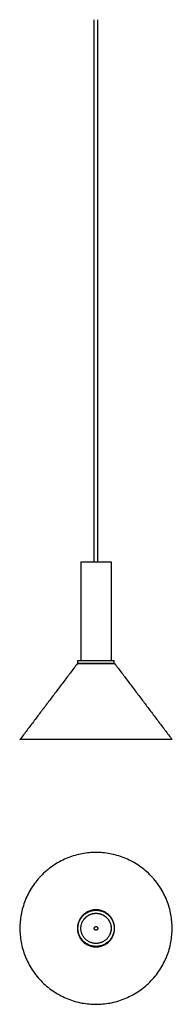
# Model space of a CAD drawing. Header units: millimetres. Extents: x 408 to 660, y 912 to 2547.
import ezdxf

# ---------------------------------------------------------------- set-up
doc = ezdxf.new("R2010")
doc.units = ezdxf.units.MM
doc.header["$MEASUREMENT"] = 0
doc.layers.add('Make2D$visible$lines', color=7, linetype='Continuous', true_color=0x000000)

msp = doc.modelspace()

# ---------------------------------------------------------------- linework, layer by layer
at = {"layer": 'Make2D$visible$lines'}
for points in [[(531.2, 1647.1), (531.2, 2097.2), (531.2, 2547.3)], [(537.2, 1647.1), (537.2, 2097.2), (537.2, 2547.3)], [(509.2, 1647.1), (509.2, 1647.1), (509.2, 1647.1)], [(509.2, 1647.1), (509.2, 1565.1), (509.2, 1483.2)], [(509.2, 1647.1), (534.2, 1647.1), (559.2, 1647.1)], [(559.2, 1647.1), (559.2, 1565.1), (559.2, 1483.2)], [(503.4, 1478.1), (455.7, 1414.8), (408.1, 1351.6)], [(565, 1478.1), (534.2, 1478.1), (503.4, 1478.1)], [(504.3, 1478.2), (504.3, 1480.7), (504.3, 1483.2)], [(509.2, 1478.2), (509.2, 1478.1), (509.2, 1478.1)], [(559.2, 1478.2), (559.2, 1478.1), (559.2, 1478.1)], [(564.3, 1478.2), (564.3, 1480.7), (564.3, 1483.2)], [(565, 1478.1), (612.6, 1414.8), (660.3, 1351.6)], [(565, 1478.1), (565, 1478.1), (565, 1478.1)]]:
    msp.add_open_spline(points, degree=2, dxfattribs=at)
for points, weights, knots in [([(504.3, 1483.2), (504.3, 1483.2), (534.3, 1483.2), (564.3, 1483.2), (564.3, 1483.2)], [0.990990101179, 0.707106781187, 1, 0.707106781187, 1], [77.926224, 77.926224, 77.926224, 117.502928, 117.502928, 157.079633, 157.079633, 157.079633]), ([(504.3, 1478.2), (504.3, 1478.2), (534.3, 1478.2), (564.3, 1478.2), (564.3, 1478.2)], [0.990990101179, 0.707106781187, 1, 0.707106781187, 1], [77.926224, 77.926224, 77.926224, 117.502928, 117.502928, 157.079633, 157.079633, 157.079633]), ([(660.3, 1351.6), (660.3, 1351.6), (534.2, 1351.6), (408.1, 1351.6), (408.1, 1351.6)], [0.995459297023, 0.707106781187, 1, 0.707106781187, 1], [393.833068, 393.833068, 393.833068, 592.294046, 592.294046, 790.755023, 790.755023, 790.755023]), ([(408.1, 1038.2), (408.1, 1164.3), (534.2, 1164.3), (660.3, 1164.3), (660.3, 1038.2), (660.3, 912.1), (534.2, 912.1), (408.1, 912.1), (408.1, 1038.2)], [1, 0.707106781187, 1, 0.707106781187, 1, 0.707106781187, 1, 0.707106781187, 1], [0, 0, 0, 198.082454, 198.082454, 396.164907, 396.164907, 594.247361, 594.247361, 792.329815, 792.329815, 792.329815]), ([(503.4, 1038.2), (503.4, 1069), (534.2, 1069), (565, 1069), (565, 1038.2), (565, 1007.4), (534.2, 1007.4), (503.4, 1007.4), (503.4, 1038.2)], [1, 0.707106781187, 1, 0.707106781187, 1, 0.707106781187, 1, 0.707106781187, 1], [0, 0, 0, 48.39696, 48.39696, 96.79392, 96.79392, 145.19088, 145.19088, 193.58784, 193.58784, 193.58784]), ([(564.3, 1038.3), (564.3, 1068.3), (534.3, 1068.3), (504.3, 1068.3), (504.3, 1038.3), (504.3, 1008.3), (534.3, 1008.3), (564.3, 1008.3), (564.3, 1038.3)], [1, 0.707106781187, 1, 0.707106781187, 1, 0.707106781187, 1, 0.707106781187, 1], [0, 0, 0, 47.12389, 47.12389, 94.24778, 94.24778, 141.371669, 141.371669, 188.495559, 188.495559, 188.495559]), ([(509.2, 1038.2), (509.2, 1013.2), (534.2, 1013.2), (559.2, 1013.2), (559.2, 1038.2), (559.2, 1063.2), (534.2, 1063.2), (509.2, 1063.2), (509.2, 1038.2)], [1, 0.707106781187, 1, 0.707106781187, 1, 0.707106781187, 1, 0.707106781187, 1], [0, 0, 0, 39.269908, 39.269908, 78.539816, 78.539816, 117.809725, 117.809725, 157.079633, 157.079633, 157.079633]), ([(512.9, 1051.3), (520.2, 1063.3), (534.3, 1063.3), (559.3, 1063.3), (559.3, 1038.3)], [1, 0.871721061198, 1, 0.707106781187, 1], [0, 0, 0, 25.604628, 25.604628, 64.874536, 64.874536, 64.874536]), ([(537.2, 1038.2), (537.2, 1041.2), (534.2, 1041.2), (531.2, 1041.2), (531.2, 1038.2), (531.2, 1035.2), (534.2, 1035.2), (537.2, 1035.2), (537.2, 1038.2)], [1, 0.707106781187, 1, 0.707106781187, 1, 0.707106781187, 1, 0.707106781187, 1], [0, 0, 0, 4.712389, 4.712389, 9.424778, 9.424778, 14.137167, 14.137167, 18.849556, 18.849556, 18.849556])]:
    msp.add_rational_spline(points, weights, degree=2, knots=knots, dxfattribs=at)
msp.add_rational_spline([(559.3, 1038.3), (559.3, 1032.5), (556.7, 1027.3)], [1, 0.973801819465, 1], degree=2, dxfattribs=at)

doc.saveas('drawing.dxf')
